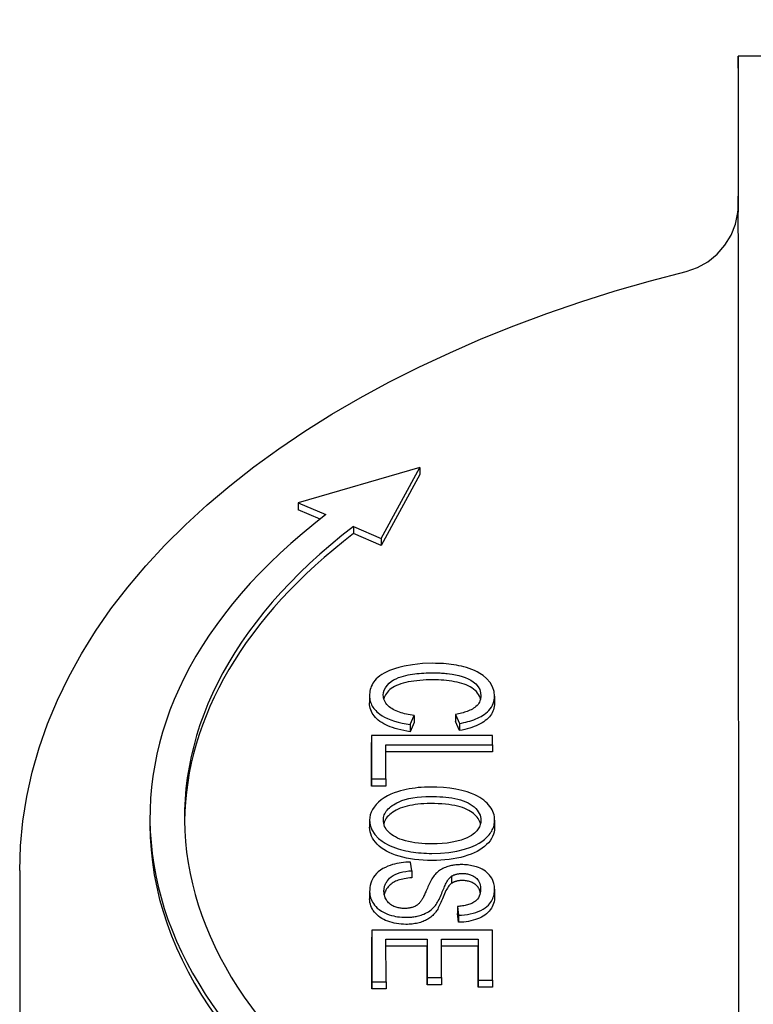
# Model space of a CAD drawing. Header units: millimetres. Extents: x 214 to 521, y 47 to 444.
# Tile 11 of 13: x 457 to 478, y 307 to 336. Entities that reach past the tile are written whole.
import ezdxf

# ---------------------------------------------------------------- set-up
doc = ezdxf.new("R2010")
doc.units = ezdxf.units.MM
doc.layers.add('Detail', color=2, linetype='Continuous')

msp = doc.modelspace()

# ---------------------------------------------------------------- linework, layer by layer
at = {"layer": 'Detail'}
for p, q in [((499.967, 334.767), (477.467, 334.763)), ((477.466, 330.347), (477.466, 330.712)), ((468.244, 322.852), (464.722, 321.832)), ((467.122, 320.8), (468.244, 322.852)), ((468.244, 322.852), (468.244, 322.648)), ((468.244, 322.648), (467.122, 320.595)), ((464.722, 321.832), (465.522, 321.488)), ((464.722, 321.832), (464.722, 321.627)), ((465.352, 321.356), (464.722, 321.627)), ((466.322, 321.144), (467.122, 320.8)), ((466.322, 321.144), (466.322, 320.939)), ((467.122, 320.595), (466.322, 320.939)), ((467.122, 320.8), (467.122, 320.595)), ((466.788, 316.24), (466.788, 316.035)), ((470.408, 316.235), (470.408, 316.03)), ((467.959, 315.409), (468.077, 315.675)), ((468.077, 315.675), (468.077, 315.47)), ((469.28, 315.704), (469.389, 315.443)), ((469.28, 315.704), (469.28, 315.499)), ((468.077, 315.47), (467.959, 315.204)), ((467.959, 315.409), (467.959, 315.204)), ((469.389, 315.238), (469.28, 315.499)), ((469.389, 315.443), (469.389, 315.238)), ((466.847, 315.092), (466.848, 313.837)), ((470.347, 315.092), (466.847, 315.092)), ((466.847, 315.092), (466.847, 314.887)), ((470.347, 314.826), (470.347, 315.092)), ((466.848, 313.632), (466.847, 314.887)), ((467.261, 313.837), (467.261, 314.826)), ((467.261, 314.826), (470.347, 314.826)), ((470.347, 314.826), (470.347, 314.621)), ((470.347, 314.621), (467.261, 314.621)), ((466.848, 313.837), (467.261, 313.837)), ((466.848, 313.837), (466.848, 313.632)), ((467.261, 313.837), (467.261, 313.632)), ((467.261, 313.632), (466.848, 313.632)), ((460.426, 312.715), (460.426, 312.511)), ((466.789, 312.641), (466.789, 312.436)), ((470.409, 312.641), (470.409, 312.436)), ((468.012, 311.179), (467.974, 311.43)), ((456.653, 311.184), (456.653, 291.77)), ((468.012, 311.179), (468.012, 310.975)), ((469.164, 311.022), (469.164, 310.817)), ((466.79, 310.574), (466.79, 310.369)), ((470.41, 310.647), (470.41, 310.442)), ((469.33, 310.145), (469.365, 309.891)), ((469.33, 310.145), (469.33, 309.94)), ((469.365, 309.686), (469.33, 309.94)), ((469.365, 309.891), (469.365, 309.686)), ((470.35, 309.463), (466.85, 309.462)), ((466.85, 309.462), (466.85, 307.963)), ((466.85, 309.462), (466.85, 309.258)), ((470.35, 308.009), (470.35, 309.463)), ((466.85, 307.758), (466.85, 309.258)), ((467.264, 307.963), (467.263, 309.196)), ((467.263, 309.196), (468.453, 309.196)), ((468.453, 308.992), (467.263, 308.991)), ((468.453, 309.196), (468.453, 308.992)), ((468.453, 309.196), (468.453, 308.084)), ((468.453, 307.879), (468.453, 308.992)), ((468.866, 309.196), (469.936, 309.197)), ((468.867, 308.084), (468.866, 309.196)), ((469.936, 308.992), (468.867, 308.992)), ((469.936, 309.197), (469.937, 308.009)), ((469.936, 309.197), (469.936, 308.992)), ((469.937, 307.804), (469.936, 308.992)), ((466.85, 307.963), (466.85, 307.758)), ((466.85, 307.963), (467.264, 307.963)), ((467.264, 307.963), (467.264, 307.758)), ((468.453, 308.084), (468.453, 307.879)), ((468.453, 308.084), (468.867, 308.084)), ((468.867, 307.879), (468.453, 307.879)), ((468.867, 308.084), (468.867, 307.879)), ((469.937, 308.009), (470.35, 308.009)), ((469.937, 308.009), (469.937, 307.804)), ((470.35, 308.009), (470.35, 307.805)), ((467.264, 307.758), (466.85, 307.758)), ((470.35, 307.805), (469.937, 307.804))]:
    msp.add_line(p, q, dxfattribs=at)
at = {"layer": 'Detail', "flags": 128}
for points in [[(475.958, 328.531), (476.284, 328.644), (476.585, 328.81), (476.854, 329.027), (477.081, 329.285), (477.26, 329.579), (477.387, 329.899), (477.456, 330.235), (477.469, 330.405), (477.47, 330.439), (477.47, 330.453), (477.47, 330.458)], [(477.466, 329.655), (477.466, 329.69), (477.465, 329.725), (477.465, 329.757), (477.464, 329.79), (477.464, 329.821), (477.464, 329.852), (477.464, 329.883), (477.464, 329.914), (477.464, 329.946), (477.464, 329.979), (477.464, 330.012), (477.465, 330.047), (477.465, 330.08), (477.466, 330.113), (477.466, 330.145), (477.467, 330.177), (477.468, 330.208), (477.468, 330.238), (477.469, 330.268), (477.469, 330.298), (477.47, 330.327), (477.47, 330.356), (477.47, 330.385), (477.47, 330.414)], [(477.473, 329.18), (477.473, 329.2), (477.473, 329.22), (477.473, 329.24), (477.473, 329.26), (477.473, 329.28), (477.473, 329.299), (477.473, 329.319), (477.472, 329.339), (477.472, 329.359), (477.472, 329.379), (477.472, 329.398), (477.472, 329.418), (477.472, 329.438), (477.471, 329.458), (477.471, 329.477), (477.471, 329.497), (477.471, 329.517), (477.47, 329.536), (477.47, 329.556), (477.47, 329.576), (477.469, 329.595), (477.469, 329.615), (477.468, 329.635), (477.468, 329.654)], [(456.653, 311.184), (456.676, 311.901), (456.744, 312.616), (456.856, 313.329), (457.013, 314.036), (457.214, 314.738), (457.458, 315.433), (457.744, 316.119), (458.072, 316.795), (458.441, 317.461), (458.849, 318.115), (459.296, 318.758), (459.781, 319.388), (460.303, 320.005), (460.861, 320.607), (461.454, 321.195), (462.082, 321.769), (462.742, 322.326), (463.435, 322.868), (464.159, 323.393), (464.914, 323.902), (465.698, 324.393), (466.511, 324.866), (467.35, 325.321), (468.217, 325.758), (469.108, 326.175), (470.023, 326.573), (470.962, 326.951), (471.922, 327.309), (472.903, 327.646), (473.904, 327.962), (474.923, 328.258), (475.958, 328.531)], [(468.623, 317.184), (468.321, 317.174), (468.026, 317.143), (467.787, 317.101), (467.631, 317.063), (467.539, 317.037), (467.452, 317.008), (467.368, 316.976), (467.289, 316.941), (467.214, 316.903), (467.144, 316.861), (467.082, 316.819), (467.028, 316.776), (466.983, 316.734), (466.943, 316.691), (466.91, 316.648), (466.882, 316.605), (466.858, 316.561), (466.838, 316.516), (466.822, 316.47), (466.809, 316.424), (466.799, 316.378), (466.793, 316.332), (466.789, 316.286), (466.788, 316.239)], [(470.408, 316.235), (470.394, 316.369), (470.35, 316.501), (470.276, 316.628), (470.178, 316.742), (470.076, 316.829), (469.983, 316.892), (469.906, 316.935), (469.83, 316.972), (469.752, 317.004), (469.674, 317.033), (469.597, 317.058), (469.521, 317.08), (469.447, 317.098), (469.376, 317.114), (469.303, 317.128), (469.23, 317.14), (469.155, 317.151), (469.081, 317.16), (469.005, 317.168), (468.929, 317.174), (468.853, 317.178), (468.777, 317.181), (468.7, 317.183), (468.623, 317.184)], [(467.185, 316.262), (467.192, 316.335), (467.212, 316.406), (467.246, 316.476), (467.294, 316.544), (467.353, 316.606), (467.416, 316.658), (467.484, 316.702), (467.554, 316.738), (467.626, 316.769), (467.698, 316.795), (467.77, 316.816), (467.839, 316.833), (467.904, 316.847), (467.967, 316.859), (468.031, 316.869), (468.096, 316.878), (468.161, 316.886), (468.227, 316.893), (468.293, 316.898), (468.359, 316.902), (468.426, 316.906), (468.492, 316.908), (468.559, 316.909), (468.626, 316.91)], [(468.626, 316.705), (468.526, 316.704), (468.43, 316.701), (468.336, 316.696), (468.245, 316.69), (468.157, 316.681), (468.072, 316.67), (467.99, 316.658), (467.91, 316.643), (467.834, 316.627), (467.761, 316.609), (467.693, 316.588), (467.629, 316.565), (467.57, 316.541), (467.514, 316.514), (467.463, 316.485), (467.417, 316.454), (467.375, 316.421), (467.337, 316.386), (467.303, 316.35), (467.274, 316.313), (467.249, 316.275), (467.228, 316.237), (467.211, 316.198), (467.198, 316.159)], [(468.626, 316.91), (468.667, 316.91), (468.708, 316.909), (468.749, 316.908), (468.79, 316.906), (468.831, 316.904), (468.872, 316.902), (468.912, 316.899), (468.953, 316.895), (468.994, 316.892), (469.036, 316.887), (469.1, 316.879), (469.182, 316.868), (469.275, 316.852), (469.373, 316.831), (469.468, 316.805), (469.557, 316.774), (469.64, 316.739), (469.717, 316.697), (469.792, 316.648), (469.866, 316.585), (469.93, 316.507), (469.977, 316.421), (470.002, 316.332), (470.01, 316.241)], [(469.999, 316.143), (469.986, 316.191), (469.968, 316.237), (469.944, 316.281), (469.915, 316.323), (469.882, 316.363), (469.843, 316.401), (469.799, 316.438), (469.751, 316.471), (469.7, 316.502), (469.646, 316.531), (469.588, 316.557), (469.526, 316.581), (469.461, 316.603), (469.392, 316.621), (469.32, 316.638), (469.246, 316.652), (469.17, 316.664), (469.094, 316.675), (469.017, 316.684), (468.94, 316.692), (468.862, 316.698), (468.784, 316.702), (468.705, 316.704), (468.626, 316.705)], [(466.788, 316.239), (466.789, 316.202), (466.792, 316.165), (466.798, 316.129), (466.806, 316.092), (466.816, 316.056), (466.83, 316.019), (466.845, 315.983), (466.864, 315.948), (466.885, 315.914), (466.909, 315.88), (466.936, 315.846), (466.966, 315.814), (466.999, 315.782), (467.039, 315.747), (467.089, 315.709), (467.149, 315.668), (467.221, 315.627), (467.307, 315.585), (467.404, 315.544), (467.508, 315.509), (467.616, 315.477), (467.728, 315.451), (467.843, 315.428), (467.959, 315.409)], [(468.077, 315.675), (468.021, 315.682), (467.965, 315.691), (467.91, 315.7), (467.856, 315.711), (467.803, 315.723), (467.751, 315.737), (467.699, 315.751), (467.65, 315.767), (467.602, 315.785), (467.556, 315.804), (467.512, 315.825), (467.47, 315.847), (467.43, 315.871), (467.391, 315.897), (467.354, 315.926), (467.32, 315.958), (467.288, 315.992), (467.26, 316.028), (467.236, 316.066), (467.217, 316.104), (467.203, 316.143), (467.193, 316.182), (467.187, 316.222), (467.185, 316.262)], [(470.01, 316.241), (470.009, 316.205), (470.005, 316.169), (469.997, 316.134), (469.985, 316.098), (469.97, 316.063), (469.951, 316.029), (469.928, 315.996), (469.9, 315.964), (469.869, 315.934), (469.835, 315.907), (469.801, 315.882), (469.765, 315.86), (469.728, 315.841), (469.692, 315.824), (469.655, 315.808), (469.617, 315.793), (469.577, 315.779), (469.537, 315.766), (469.495, 315.753), (469.453, 315.742), (469.41, 315.732), (469.367, 315.722), (469.323, 315.713), (469.28, 315.704)], [(469.389, 315.443), (469.453, 315.454), (469.515, 315.467), (469.576, 315.481), (469.637, 315.496), (469.696, 315.513), (469.754, 315.532), (469.81, 315.552), (469.864, 315.573), (469.917, 315.596), (469.967, 315.62), (470.015, 315.646), (470.062, 315.674), (470.109, 315.706), (470.155, 315.741), (470.2, 315.779), (470.243, 315.821), (470.282, 315.867), (470.317, 315.917), (470.347, 315.969), (470.37, 316.021), (470.387, 316.074), (470.399, 316.127), (470.406, 316.181), (470.408, 316.235)], [(467.959, 315.204), (467.866, 315.219), (467.777, 315.236), (467.691, 315.254), (467.609, 315.275), (467.531, 315.297), (467.456, 315.321), (467.385, 315.347), (467.318, 315.375), (467.255, 315.404), (467.196, 315.436), (467.14, 315.469), (467.088, 315.504), (467.04, 315.541), (466.996, 315.579), (466.957, 315.619), (466.921, 315.66), (466.89, 315.702), (466.863, 315.745), (466.84, 315.79), (466.821, 315.836), (466.807, 315.884), (466.796, 315.933), (466.79, 315.983), (466.788, 316.035)], [(470.408, 316.03), (470.406, 315.981), (470.401, 315.933), (470.391, 315.886), (470.378, 315.84), (470.361, 315.796), (470.341, 315.753), (470.317, 315.712), (470.289, 315.671), (470.257, 315.633), (470.222, 315.595), (470.183, 315.559), (470.14, 315.524), (470.094, 315.491), (470.045, 315.459), (469.993, 315.429), (469.937, 315.401), (469.879, 315.375), (469.818, 315.35), (469.754, 315.327), (469.687, 315.306), (469.617, 315.286), (469.544, 315.268), (469.468, 315.252), (469.389, 315.238)], [(468.552, 313.602), (468.463, 313.601), (468.374, 313.597), (468.285, 313.592), (468.197, 313.584), (468.109, 313.574), (468.022, 313.561), (467.937, 313.546), (467.852, 313.53), (467.769, 313.511), (467.686, 313.489), (467.597, 313.462), (467.503, 313.43), (467.406, 313.391), (467.308, 313.344), (467.212, 313.289), (467.123, 313.228), (467.044, 313.163), (466.975, 313.095), (466.916, 313.023), (466.869, 312.949), (466.833, 312.874), (466.809, 312.797), (466.794, 312.719), (466.789, 312.64)], [(470.409, 312.641), (470.408, 312.693), (470.402, 312.744), (470.392, 312.795), (470.378, 312.846), (470.359, 312.897), (470.335, 312.946), (470.307, 312.995), (470.274, 313.043), (470.236, 313.09), (470.193, 313.134), (470.146, 313.177), (470.095, 313.219), (470.04, 313.259), (469.981, 313.297), (469.917, 313.333), (469.838, 313.374), (469.737, 313.418), (469.612, 313.462), (469.462, 313.505), (469.288, 313.542), (469.109, 313.57), (468.925, 313.588), (468.739, 313.598), (468.552, 313.602)], [(467.187, 312.642), (467.188, 312.68), (467.193, 312.718), (467.201, 312.756), (467.213, 312.793), (467.228, 312.83), (467.247, 312.866), (467.27, 312.902), (467.297, 312.936), (467.327, 312.97), (467.36, 313.002), (467.397, 313.033), (467.437, 313.063), (467.479, 313.091), (467.525, 313.118), (467.577, 313.146), (467.642, 313.177), (467.721, 313.208), (467.815, 313.239), (467.925, 313.267), (468.045, 313.29), (468.168, 313.308), (468.293, 313.319), (468.42, 313.326), (468.547, 313.328)], [(468.547, 313.328), (468.637, 313.327), (468.727, 313.325), (468.818, 313.321), (468.908, 313.316), (468.997, 313.308), (469.085, 313.298), (469.172, 313.286), (469.258, 313.271), (469.342, 313.252), (469.423, 313.231), (469.5, 313.205), (469.573, 313.176), (469.641, 313.144), (469.703, 313.107), (469.761, 313.067), (469.813, 313.025), (469.861, 312.981), (469.902, 312.935), (469.937, 312.888), (469.964, 312.84), (469.986, 312.791), (470, 312.741), (470.009, 312.69), (470.012, 312.639)], [(468.547, 313.123), (468.453, 313.122), (468.361, 313.118), (468.273, 313.113), (468.188, 313.105), (468.106, 313.095), (468.027, 313.082), (467.951, 313.068), (467.878, 313.051), (467.808, 313.032), (467.742, 313.01), (467.678, 312.987), (467.618, 312.961), (467.56, 312.933), (467.507, 312.903), (467.457, 312.872), (467.411, 312.839), (467.37, 312.806), (467.333, 312.771), (467.3, 312.736), (467.271, 312.699), (467.247, 312.661), (467.227, 312.621), (467.21, 312.581), (467.198, 312.539)], [(470, 312.538), (469.989, 312.578), (469.973, 312.617), (469.954, 312.655), (469.931, 312.692), (469.904, 312.728), (469.873, 312.763), (469.839, 312.798), (469.8, 312.832), (469.758, 312.864), (469.712, 312.896), (469.662, 312.927), (469.607, 312.956), (469.547, 312.983), (469.482, 313.007), (469.412, 313.029), (469.336, 313.049), (469.256, 313.066), (469.17, 313.081), (469.079, 313.094), (468.983, 313.104), (468.882, 313.113), (468.775, 313.118), (468.664, 313.122), (468.547, 313.123)], [(466.789, 312.64), (466.806, 312.5), (466.856, 312.362), (466.94, 312.23), (467.045, 312.116), (467.148, 312.031), (467.237, 311.974), (467.31, 311.934), (467.383, 311.899), (467.459, 311.867), (467.535, 311.839), (467.611, 311.814), (467.686, 311.792), (467.76, 311.773), (467.833, 311.756), (467.906, 311.741), (467.98, 311.728), (468.055, 311.717), (468.13, 311.707), (468.206, 311.699), (468.283, 311.693), (468.36, 311.688), (468.437, 311.684), (468.515, 311.682), (468.593, 311.681)], [(468.593, 311.477), (468.462, 311.478), (468.335, 311.484), (468.211, 311.494), (468.09, 311.507), (467.973, 311.525), (467.859, 311.546), (467.749, 311.571), (467.642, 311.6), (467.54, 311.632), (467.445, 311.668), (467.356, 311.706), (467.273, 311.749), (467.197, 311.794), (467.127, 311.842), (467.063, 311.894), (467.006, 311.949), (466.955, 312.006), (466.911, 312.064), (466.874, 312.124), (466.844, 312.184), (466.82, 312.245), (466.803, 312.308), (466.793, 312.371), (466.789, 312.436)], [(468.598, 311.955), (468.499, 311.956), (468.399, 311.96), (468.299, 311.966), (468.2, 311.975), (468.103, 311.987), (468.007, 312.002), (467.913, 312.021), (467.824, 312.044), (467.742, 312.069), (467.668, 312.096), (467.6, 312.126), (467.539, 312.157), (467.483, 312.189), (467.432, 312.223), (467.385, 312.259), (467.342, 312.297), (467.305, 312.336), (467.272, 312.377), (467.245, 312.42), (467.224, 312.463), (467.207, 312.507), (467.196, 312.552), (467.189, 312.597), (467.187, 312.642)], [(468.593, 311.681), (468.839, 311.688), (469.082, 311.71), (469.318, 311.747), (469.541, 311.801), (469.722, 311.862), (469.86, 311.922), (469.961, 311.976), (470.043, 312.029), (470.112, 312.081), (470.169, 312.131), (470.216, 312.178), (470.253, 312.221), (470.281, 312.257), (470.304, 312.291), (470.325, 312.325), (470.343, 312.359), (470.359, 312.393), (470.373, 312.428), (470.384, 312.463), (470.393, 312.498), (470.401, 312.533), (470.406, 312.569), (470.409, 312.605), (470.409, 312.641)], [(470.409, 312.436), (470.406, 312.367), (470.395, 312.3), (470.377, 312.235), (470.352, 312.172), (470.319, 312.11), (470.279, 312.049), (470.232, 311.991), (470.178, 311.934), (470.117, 311.88), (470.05, 311.829), (469.978, 311.782), (469.9, 311.737), (469.817, 311.697), (469.728, 311.659), (469.633, 311.625), (469.532, 311.594), (469.427, 311.566), (469.318, 311.543), (469.206, 311.522), (469.091, 311.506), (468.972, 311.493), (468.849, 311.484), (468.723, 311.478), (468.593, 311.477)], [(470.012, 312.639), (470.011, 312.608), (470.008, 312.577), (470.002, 312.545), (469.994, 312.514), (469.983, 312.483), (469.97, 312.453), (469.954, 312.423), (469.935, 312.393), (469.915, 312.364), (469.89, 312.334), (469.861, 312.303), (469.826, 312.27), (469.785, 312.237), (469.737, 312.203), (469.683, 312.169), (469.618, 312.135), (469.537, 312.1), (469.437, 312.065), (469.317, 312.031), (469.18, 312.002), (469.038, 311.981), (468.893, 311.966), (468.746, 311.958), (468.598, 311.955)], [(467.974, 311.43), (467.907, 311.428), (467.839, 311.424), (467.773, 311.418), (467.706, 311.41), (467.641, 311.399), (467.577, 311.387), (467.514, 311.372), (467.452, 311.355), (467.386, 311.334), (467.316, 311.308), (467.244, 311.276), (467.172, 311.239), (467.102, 311.195), (467.04, 311.148), (466.986, 311.098), (466.94, 311.045), (466.901, 310.99), (466.868, 310.933), (466.842, 310.875), (466.822, 310.815), (466.807, 310.755), (466.798, 310.694), (466.792, 310.633), (466.79, 310.573)], [(469.444, 311.356), (469.412, 311.355), (469.379, 311.354), (469.346, 311.353), (469.314, 311.35), (469.282, 311.347), (469.25, 311.343), (469.219, 311.338), (469.187, 311.333), (469.156, 311.327), (469.124, 311.32), (469.091, 311.311), (469.057, 311.301), (469.021, 311.289), (468.986, 311.276), (468.95, 311.261), (468.913, 311.244), (468.878, 311.225), (468.845, 311.206), (468.814, 311.185), (468.785, 311.164), (468.757, 311.141), (468.731, 311.118), (468.707, 311.095), (468.684, 311.071)], [(470.41, 310.647), (470.405, 310.73), (470.389, 310.813), (470.361, 310.892), (470.327, 310.96), (470.293, 311.013), (470.261, 311.054), (470.226, 311.092), (470.188, 311.128), (470.144, 311.162), (470.096, 311.194), (470.044, 311.223), (469.991, 311.249), (469.938, 311.27), (469.887, 311.288), (469.838, 311.303), (469.793, 311.315), (469.751, 311.325), (469.708, 311.333), (469.666, 311.34), (469.622, 311.346), (469.578, 311.35), (469.534, 311.353), (469.489, 311.355), (469.444, 311.356)], [(467.204, 310.586), (467.204, 310.61), (467.206, 310.633), (467.209, 310.657), (467.212, 310.681), (467.217, 310.704), (467.223, 310.728), (467.231, 310.751), (467.239, 310.774), (467.249, 310.798), (467.261, 310.82), (467.273, 310.843), (467.288, 310.866), (467.306, 310.891), (467.332, 310.924), (467.367, 310.962), (467.412, 311.001), (467.467, 311.04), (467.528, 311.073), (467.595, 311.102), (467.671, 311.126), (467.753, 311.146), (467.838, 311.161), (467.924, 311.172), (468.012, 311.179)], [(468.684, 311.071), (468.66, 311.043), (468.637, 311.012), (468.614, 310.978), (468.592, 310.943), (468.571, 310.905), (468.551, 310.867), (468.531, 310.828), (468.512, 310.788), (468.494, 310.749), (468.477, 310.71), (468.461, 310.672), (468.445, 310.636), (468.43, 310.601), (468.416, 310.569), (468.402, 310.537), (468.388, 310.507), (468.375, 310.477), (468.362, 310.45), (468.349, 310.423), (468.337, 310.399), (468.325, 310.376), (468.313, 310.356), (468.302, 310.338), (468.292, 310.323)], [(468.693, 310.173), (468.715, 310.203), (468.736, 310.236), (468.758, 310.272), (468.778, 310.311), (468.799, 310.351), (468.819, 310.394), (468.838, 310.437), (468.857, 310.48), (468.876, 310.523), (468.894, 310.566), (468.911, 310.608), (468.928, 310.648), (468.944, 310.686), (468.959, 310.721), (468.975, 310.755), (468.991, 310.79), (469.009, 310.824), (469.028, 310.858), (469.048, 310.89), (469.068, 310.921), (469.089, 310.95), (469.112, 310.976), (469.137, 311.001), (469.164, 311.022)], [(469.164, 311.022), (469.174, 311.028), (469.185, 311.034), (469.195, 311.04), (469.206, 311.045), (469.218, 311.051), (469.229, 311.056), (469.242, 311.061), (469.254, 311.065), (469.266, 311.07), (469.279, 311.074), (469.292, 311.078), (469.306, 311.081), (469.319, 311.084), (469.333, 311.087), (469.347, 311.09), (469.361, 311.092), (469.375, 311.094), (469.389, 311.096), (469.404, 311.097), (469.418, 311.098), (469.433, 311.099), (469.447, 311.1), (469.462, 311.1), (469.476, 311.1)], [(469.476, 311.1), (469.507, 311.099), (469.537, 311.098), (469.567, 311.095), (469.597, 311.091), (469.626, 311.085), (469.654, 311.079), (469.682, 311.071), (469.708, 311.062), (469.733, 311.052), (469.757, 311.042), (469.78, 311.03), (469.802, 311.018), (469.823, 311.006), (469.843, 310.992), (469.866, 310.975), (469.89, 310.953), (469.915, 310.925), (469.939, 310.891), (469.961, 310.852), (469.977, 310.809), (469.989, 310.766), (469.997, 310.723), (470.001, 310.679), (470.002, 310.636)], [(468.012, 310.975), (467.954, 310.97), (467.898, 310.964), (467.845, 310.957), (467.794, 310.949), (467.746, 310.939), (467.7, 310.929), (467.656, 310.917), (467.615, 310.904), (467.577, 310.89), (467.54, 310.874), (467.505, 310.857), (467.471, 310.838), (467.439, 310.816), (467.409, 310.794), (467.38, 310.769), (467.353, 310.742), (467.328, 310.714), (467.304, 310.684), (467.282, 310.653), (467.263, 310.62), (467.247, 310.587), (467.233, 310.554), (467.222, 310.519), (467.214, 310.483)], [(469.164, 310.817), (469.144, 310.802), (469.124, 310.784), (469.104, 310.763), (469.084, 310.738), (469.063, 310.709), (469.042, 310.677), (469.022, 310.642), (469.001, 310.603), (468.98, 310.561), (468.959, 310.515), (468.938, 310.466), (468.916, 310.414), (468.895, 310.361), (468.875, 310.311), (468.855, 310.264), (468.835, 310.22), (468.815, 310.178), (468.797, 310.14), (468.778, 310.104), (468.76, 310.071), (468.743, 310.041), (468.725, 310.014), (468.709, 309.989), (468.693, 309.968)], [(469.476, 310.895), (469.461, 310.895), (469.445, 310.895), (469.43, 310.894), (469.415, 310.893), (469.4, 310.892), (469.386, 310.89), (469.372, 310.889), (469.358, 310.887), (469.344, 310.884), (469.33, 310.882), (469.317, 310.879), (469.304, 310.876), (469.291, 310.872), (469.278, 310.869), (469.266, 310.865), (469.254, 310.861), (469.242, 310.856), (469.23, 310.851), (469.218, 310.846), (469.207, 310.841), (469.196, 310.835), (469.185, 310.83), (469.175, 310.824), (469.164, 310.817)], [(469.994, 310.538), (469.988, 310.568), (469.98, 310.597), (469.97, 310.625), (469.959, 310.651), (469.946, 310.675), (469.932, 310.699), (469.915, 310.72), (469.897, 310.741), (469.878, 310.76), (469.857, 310.778), (469.834, 310.794), (469.81, 310.809), (469.786, 310.823), (469.761, 310.835), (469.736, 310.847), (469.71, 310.857), (469.683, 310.866), (469.655, 310.874), (469.627, 310.88), (469.598, 310.886), (469.569, 310.89), (469.539, 310.893), (469.508, 310.895), (469.476, 310.895)], [(466.79, 310.573), (466.792, 310.529), (466.797, 310.484), (466.805, 310.44), (466.816, 310.396), (466.831, 310.353), (466.85, 310.31), (466.873, 310.267), (466.899, 310.226), (466.93, 310.185), (466.966, 310.143), (467.012, 310.098), (467.068, 310.053), (467.135, 310.008), (467.211, 309.966), (467.286, 309.933), (467.359, 309.906), (467.426, 309.886), (467.486, 309.871), (467.543, 309.859), (467.6, 309.849), (467.659, 309.841), (467.718, 309.836), (467.778, 309.832), (467.839, 309.831)], [(467.799, 310.087), (467.768, 310.087), (467.736, 310.089), (467.706, 310.092), (467.675, 310.096), (467.645, 310.101), (467.615, 310.107), (467.587, 310.114), (467.557, 310.122), (467.525, 310.133), (467.492, 310.146), (467.458, 310.162), (467.424, 310.182), (467.391, 310.204), (467.362, 310.227), (467.335, 310.252), (467.312, 310.278), (467.291, 310.304), (467.273, 310.332), (467.255, 310.363), (467.239, 310.399), (467.225, 310.439), (467.214, 310.483), (467.206, 310.532), (467.204, 310.586)], [(470.002, 310.636), (470, 310.588), (469.994, 310.539), (469.982, 310.491), (469.965, 310.443), (469.941, 310.397), (469.912, 310.357), (469.882, 310.325), (469.853, 310.3), (469.827, 310.281), (469.802, 310.265), (469.776, 310.249), (469.748, 310.235), (469.718, 310.223), (469.687, 310.211), (469.655, 310.2), (469.621, 310.19), (469.587, 310.181), (469.552, 310.173), (469.516, 310.166), (469.479, 310.16), (469.442, 310.155), (469.405, 310.151), (469.368, 310.148), (469.33, 310.145)], [(469.365, 309.891), (469.452, 309.895), (469.538, 309.902), (469.622, 309.913), (469.705, 309.929), (469.785, 309.948), (469.863, 309.971), (469.937, 309.998), (470.008, 310.03), (470.074, 310.066), (470.134, 310.105), (470.185, 310.145), (470.228, 310.185), (470.263, 310.225), (470.292, 310.263), (470.317, 310.3), (470.338, 310.337), (470.356, 310.375), (470.371, 310.413), (470.384, 310.452), (470.394, 310.491), (470.401, 310.53), (470.406, 310.569), (470.409, 310.608), (470.41, 310.647)], [(470.41, 310.442), (470.408, 310.387), (470.403, 310.334), (470.393, 310.282), (470.379, 310.232), (470.362, 310.184), (470.34, 310.137), (470.315, 310.092), (470.285, 310.048), (470.252, 310.007), (470.215, 309.968), (470.174, 309.931), (470.13, 309.897), (470.082, 309.866), (470.03, 309.836), (469.975, 309.81), (469.916, 309.785), (469.854, 309.763), (469.79, 309.744), (469.724, 309.728), (469.656, 309.714), (469.586, 309.703), (469.514, 309.695), (469.441, 309.689), (469.365, 309.686)], [(467.839, 309.627), (467.77, 309.628), (467.701, 309.632), (467.634, 309.639), (467.567, 309.649), (467.502, 309.662), (467.438, 309.678), (467.374, 309.697), (467.312, 309.718), (467.252, 309.742), (467.196, 309.769), (467.142, 309.798), (467.093, 309.83), (467.046, 309.864), (467.003, 309.901), (466.964, 309.94), (466.928, 309.982), (466.896, 310.026), (466.868, 310.071), (466.844, 310.117), (466.825, 310.165), (466.81, 310.214), (466.799, 310.264), (466.793, 310.316), (466.79, 310.369)], [(468.292, 310.323), (468.28, 310.304), (468.267, 310.286), (468.253, 310.269), (468.238, 310.251), (468.221, 310.234), (468.204, 310.217), (468.185, 310.201), (468.164, 310.186), (468.142, 310.171), (468.119, 310.157), (468.095, 310.145), (468.071, 310.134), (468.048, 310.125), (468.025, 310.118), (468.002, 310.111), (467.98, 310.106), (467.958, 310.101), (467.936, 310.097), (467.914, 310.094), (467.891, 310.091), (467.868, 310.089), (467.845, 310.088), (467.822, 310.087), (467.799, 310.087)], [(467.839, 309.831), (467.873, 309.832), (467.907, 309.833), (467.941, 309.834), (467.974, 309.836), (468.007, 309.839), (468.04, 309.843), (468.073, 309.848), (468.106, 309.853), (468.138, 309.859), (468.17, 309.865), (468.204, 309.873), (468.24, 309.883), (468.279, 309.895), (468.32, 309.909), (468.363, 309.926), (468.406, 309.946), (468.451, 309.969), (468.493, 309.994), (468.533, 310.021), (468.57, 310.05), (468.604, 310.079), (468.636, 310.11), (468.666, 310.141), (468.693, 310.173)], [(468.693, 309.968), (468.669, 309.939), (468.643, 309.912), (468.617, 309.886), (468.59, 309.862), (468.562, 309.838), (468.533, 309.816), (468.502, 309.795), (468.471, 309.776), (468.439, 309.757), (468.405, 309.74), (468.371, 309.725), (468.335, 309.71), (468.299, 309.697), (468.261, 309.685), (468.223, 309.674), (468.184, 309.664), (468.144, 309.655), (468.103, 309.647), (468.061, 309.641), (468.019, 309.636), (467.975, 309.632), (467.931, 309.629), (467.885, 309.627), (467.839, 309.627)]]:
    msp.add_lwpolyline(points, dxfattribs=at)
at = {"layer": 'Detail'}
for centre, major_axis, ratio, start_param, end_param in [((477.469, 325.263), (-0.001, 9.5), 0.000206, 5.850316, 7.243117), ((477.478, 143.256), (0.03, -210), 0.000206, 2.67084, 2.708727), ((477.478, 143.256), (0.03, -210), 0.000206, 2.403403, 2.658059), ((485.926, 312.715), (-25.5, 0), 0.573576, 5.639935, 7.068835), ((485.926, 312.715), (-24.5, 0), 0.573576, 5.639935, 7.068835), ((485.926, 312.511), (-24.5, 0), 0.573576, 5.639935, 6.275899), ((485.926, 312.511), (-25.5, 0), 0.573576, 0, 0.785649)]:
    msp.add_ellipse(centre, major_axis=major_axis, ratio=ratio, start_param=start_param, end_param=end_param, dxfattribs=at)

doc.saveas('drawing.dxf')
